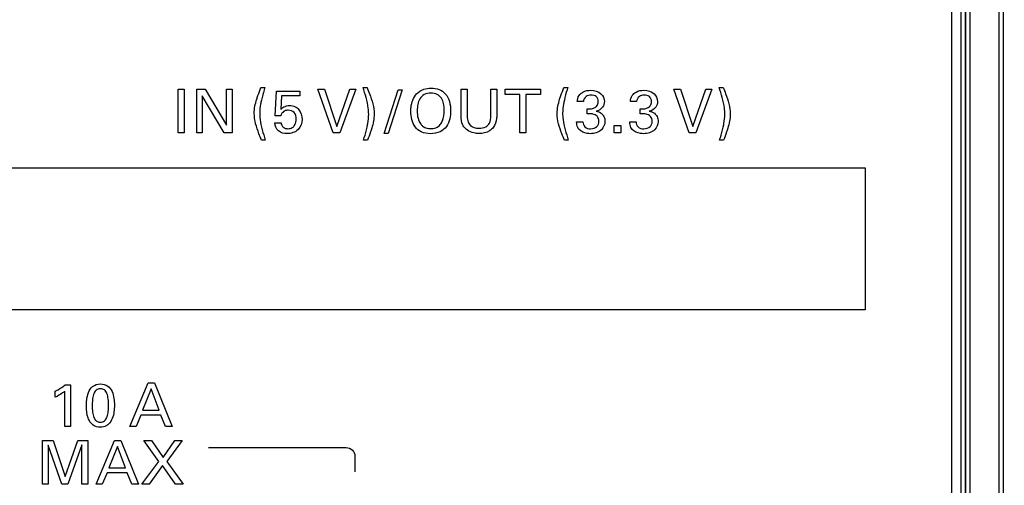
# Model space of a CAD drawing. Header units: inches. Extents: x 0 to 34, y 0 to 22.
# Tile 43 of 136: x 13.641 to 14.493, y 5.44 to 5.843. Entities that reach past the tile are written whole.
import ezdxf

# ---------------------------------------------------------------- set-up
doc = ezdxf.new("R2010")
doc.units = ezdxf.units.IN
doc.header["$LTSCALE"] = 1.87
doc.header["$MEASUREMENT"] = 0
doc.layers.get('0').update_dxf_attribs({"linetype": 'CONTINUOUS'})
doc.layers.add('DIMENSIONS', color=7, linetype='CONTINUOUS')
doc.styles.get("Standard").update_dxf_attribs({"font": 'txt', "width": 0.8})
doc.dimstyles.new('DIMSTYLE_3', dxfattribs={"dimtxt": 0.125, "dimasz": 0.18, "dimexe": 0.125, "dimexo": 0.0625, "dimgap": 0.03125, "dimtad": 0, "dimtih": 1, "dimtoh": 1, "dimdec": 3, "dimlfac": 1.333333, "dimzin": 4, "dimdsep": 46, "dimtxsty": 'STANDARD', "dimblk": '_FILLED', "dimblk1": '_FILLED', "dimblk2": '_FILLED', "dimcen": 0.09, "dimadec": 0, "dimazin": 0, "dimtp": 0.001, "dimtm": 0.001, "dimtfac": 1, "dimtdec": 3, "dimtofl": 0, "dimtmove": 0, "dimatfit": 3, "dimldrblk": '_FILLED', "dimfxl": 1, "dimtolj": 1, "dimtzin": 4, "dimarcsym": 0})

# ---------------------------------------------------------------- blocks, each defined once
blk = doc.blocks.new('*D11')
at = {"layer": 'DIMENSIONS', "color": 2, "linetype": 'CONTINUOUS'}
blk.add_line((14.30132, 6.17397), (15.49167, 6.17397), dxfattribs=at)
at = {"layer": 'DIMENSIONS', "color": 2, "linetype": 'CONTINUOUS', "insert": (15.55417, 6.23647), "char_height": 0.125, "width": 1.525, "attachment_point": 1, "line_spacing_factor": 0.9}
blk.add_mtext('6X 2.177{\\Ftxt.shx;\\W1.000000;\\H0.125000; }[55.3]', dxfattribs=at)
blk = doc.blocks.new('_FILLED')
at = {"color": 0, "linetype": 'BYBLOCK'}
blk.add_solid([(0, 0), (-1, 0.1736), (-1, -0.1736)], dxfattribs=at)
blk = doc.blocks.new('*D12')
at = {"layer": 'DIMENSIONS', "color": 2, "linetype": 'CONTINUOUS'}
for p, q in [((11.50275, 6.05947), (15.12162, 6.05947)), ((15.12162, 6.05947), (15.17219, 5.94531)), ((15.17219, 5.94531), (15.49167, 5.94531))]:
    blk.add_line(p, q, dxfattribs=at)
at = {"layer": 'DIMENSIONS', "color": 2, "linetype": 'CONTINUOUS', "insert": (15.55417, 6.00781), "char_height": 0.125, "width": 1.325, "attachment_point": 1, "line_spacing_factor": 0.9}
blk.add_mtext('2.024{\\Ftxt.shx;\\W1.000000;\\H0.125000; }[51.42]', dxfattribs=at)
blk = doc.blocks.new('*D13')
at = {"layer": 'DIMENSIONS', "color": 2, "linetype": 'CONTINUOUS'}
for p, q in [((15.12162, 6.26197), (15.17725, 6.43584)), ((15.17725, 6.43584), (15.49167, 6.43584)), ((11.50275, 6.26197), (15.12162, 6.26197))]:
    blk.add_line(p, q, dxfattribs=at)
at = {"layer": 'DIMENSIONS', "color": 2, "linetype": 'CONTINUOUS', "insert": (15.55417, 6.49834), "char_height": 0.125, "width": 1.325, "attachment_point": 1, "line_spacing_factor": 0.9}
blk.add_mtext('2.294{\\Ftxt.shx;\\W1.000000;\\H0.125000; }[58.28]', dxfattribs=at)

msp = doc.modelspace()

# ---------------------------------------------------------------- linework, layer by layer
at = {"color": 7, "linetype": 'CONTINUOUS'}
for p, q in [((14.44792, 4.77697), (14.44792, 6.77197)), ((14.45549, 6.77197), (14.45549, 4.77697)), ((14.45924, 6.77197), (14.45924, 4.77697)), ((14.45954, 6.77197), (14.45954, 4.77697)), ((14.46329, 6.77197), (14.46329, 4.77697)), ((14.4887, 4.77691), (14.4887, 6.77204)), ((14.49245, 4.77691), (14.49245, 6.77204))]:
    msp.add_line(p, q, dxfattribs=at)
at = {"color": 40, "linetype": 'CONTINUOUS'}
for p, q in [((13.77808, 5.78257), (13.78328, 5.78257)), ((13.77808, 5.74493), (13.77808, 5.78257)), ((13.78328, 5.78257), (13.78328, 5.74493)), ((13.79422, 5.78257), (13.80146, 5.78257)), ((13.79422, 5.74493), (13.79422, 5.78257)), ((13.80146, 5.78257), (13.81998, 5.75144)), ((13.81998, 5.78257), (13.82477, 5.78257)), ((13.81998, 5.75144), (13.81998, 5.78257)), ((13.82477, 5.78257), (13.82477, 5.74493)), ((13.84985, 5.78413), (13.85329, 5.78413)), ((13.86224, 5.75952), (13.86318, 5.781)), ((13.86318, 5.781), (13.88346, 5.781)), ((13.88346, 5.781), (13.88346, 5.77678)), ((13.89896, 5.78257), (13.90474, 5.78257)), ((13.91235, 5.74493), (13.89896, 5.78257)), ((13.90474, 5.78257), (13.91543, 5.7504)), ((13.91543, 5.7504), (13.92669, 5.78257)), ((13.93196, 5.78257), (13.91809, 5.74493)), ((13.92669, 5.78257), (13.93196, 5.78257)), ((13.93823, 5.78413), (13.94162, 5.78413)), ((13.95635, 5.74409), (13.96855, 5.7821)), ((13.97193, 5.7821), (13.95979, 5.74409)), ((13.96855, 5.7821), (13.97193, 5.7821)), ((14.02317, 5.78257), (14.02839, 5.78257)), ((14.02317, 5.75963), (14.02317, 5.78257)), ((14.02839, 5.78257), (14.02839, 5.75926)), ((14.04883, 5.78257), (14.05388, 5.78257)), ((14.04883, 5.75947), (14.04883, 5.78257)), ((14.05388, 5.78257), (14.05388, 5.75937)), ((14.06125, 5.78257), (14.09164, 5.78257)), ((14.06125, 5.77813), (14.06125, 5.78257)), ((14.07386, 5.77813), (14.06125, 5.77813)), ((14.07386, 5.74493), (14.07386, 5.77813)), ((14.09164, 5.77813), (14.07902, 5.77813)), ((14.07902, 5.77813), (14.07902, 5.74493)), ((14.09164, 5.78257), (14.09164, 5.77813)), ((14.11204, 5.78413), (14.11548, 5.78413)), ((14.20718, 5.78257), (14.21297, 5.78257)), ((14.22058, 5.74493), (14.20718, 5.78257)), ((14.21297, 5.78257), (14.22365, 5.7504)), ((14.22365, 5.7504), (14.23491, 5.78257)), ((14.24018, 5.78257), (14.22632, 5.74493)), ((14.23491, 5.78257), (14.24018, 5.78257)), ((14.24646, 5.78413), (14.24985, 5.78413)), ((13.8181, 5.74493), (13.79896, 5.77688)), ((13.79896, 5.77688), (13.79896, 5.74493)), ((13.86767, 5.77678), (13.86698, 5.7651)), ((13.88346, 5.77678), (13.86767, 5.77678)), ((14.12886, 5.77183), (14.1236, 5.77183)), ((14.1749, 5.77183), (14.16964, 5.77183)), ((14.13214, 5.76135), (14.13214, 5.76557)), ((14.17818, 5.76135), (14.17818, 5.76557)), ((13.86178, 5.75348), (13.86719, 5.75348)), ((13.86698, 5.75952), (13.86224, 5.75952)), ((14.12302, 5.75421), (14.12854, 5.75421)), ((14.16906, 5.75421), (14.17458, 5.75421)), ((13.78328, 5.74493), (13.77808, 5.74493)), ((13.79896, 5.74493), (13.79422, 5.74493)), ((13.82477, 5.74493), (13.8181, 5.74493)), ((13.91809, 5.74493), (13.91235, 5.74493)), ((13.95979, 5.74409), (13.95635, 5.74409)), ((14.07902, 5.74493), (14.07386, 5.74493)), ((14.15552, 5.75118), (14.16131, 5.75118)), ((14.15552, 5.74493), (14.15552, 5.75118)), ((14.16131, 5.74493), (14.15552, 5.74493)), ((14.16131, 5.75118), (14.16131, 5.74493)), ((14.22632, 5.74493), (14.22058, 5.74493)), ((13.85361, 5.73851), (13.85022, 5.73851)), ((13.94199, 5.73851), (13.93854, 5.73851)), ((14.11579, 5.73851), (14.11241, 5.73851)), ((14.25021, 5.73851), (14.24677, 5.73851)), ((6.23542, 5.71442), (14.37292, 5.71442)), ((14.37292, 5.71442), (14.37292, 5.59142)), ((14.37292, 5.59142), (6.23542, 5.59142)), ((13.68044, 5.52663), (13.68508, 5.52663)), ((13.68508, 5.52663), (13.68508, 5.49055)), ((13.73631, 5.49055), (13.75216, 5.52819)), ((13.75471, 5.52303), (13.74742, 5.50458)), ((13.75216, 5.52819), (13.75774, 5.52819)), ((13.76165, 5.50458), (13.75471, 5.52303)), ((13.75774, 5.52819), (13.77296, 5.49055)), ((13.67168, 5.51573), (13.67168, 5.52095)), ((13.68007, 5.49055), (13.68007, 5.52095)), ((13.74575, 5.50035), (13.74168, 5.49055)), ((13.76321, 5.50035), (13.74575, 5.50035)), ((13.74742, 5.50458), (13.76165, 5.50458)), ((13.76728, 5.49055), (13.76321, 5.50035)), ((13.68508, 5.49055), (13.68007, 5.49055)), ((13.74168, 5.49055), (13.73631, 5.49055)), ((13.77296, 5.49055), (13.76728, 5.49055)), ((13.66063, 5.47819), (13.66987, 5.47819)), ((13.66063, 5.44055), (13.66063, 5.47819)), ((13.67758, 5.44055), (13.6657, 5.47423)), ((13.6657, 5.47423), (13.6657, 5.44055)), ((13.66987, 5.47819), (13.6805, 5.44717)), ((13.6805, 5.44717), (13.6914, 5.47819)), ((13.6949, 5.47444), (13.68254, 5.44055)), ((13.6914, 5.47819), (13.7, 5.47819)), ((13.6949, 5.44055), (13.6949, 5.47444)), ((13.7, 5.47819), (13.7, 5.44055)), ((13.70714, 5.44055), (13.72299, 5.47819)), ((13.72555, 5.47303), (13.71825, 5.45458)), ((13.72299, 5.47819), (13.72858, 5.47819)), ((13.73248, 5.45458), (13.72555, 5.47303)), ((13.72858, 5.47819), (13.7438, 5.44055)), ((13.74839, 5.47819), (13.75507, 5.47819)), ((13.76143, 5.46026), (13.74839, 5.47819)), ((13.75507, 5.47819), (13.76524, 5.4637)), ((13.76524, 5.4637), (13.7754, 5.47819)), ((13.78171, 5.47819), (13.76831, 5.46016)), ((13.7754, 5.47819), (13.78171, 5.47819)), ((13.80444, 5.47224), (13.92362, 5.47224)), ((13.93112, 5.46474), (13.93112, 5.4512)), ((13.71825, 5.45458), (13.73248, 5.45458)), ((13.74684, 5.44055), (13.76143, 5.46026)), ((13.76461, 5.45671), (13.75314, 5.44055)), ((13.77582, 5.44055), (13.76461, 5.45671)), ((13.76831, 5.46016), (13.78239, 5.44055)), ((13.71658, 5.45036), (13.71251, 5.44055)), ((13.73405, 5.45036), (13.71658, 5.45036)), ((13.73811, 5.44055), (13.73405, 5.45036)), ((13.6657, 5.44055), (13.66063, 5.44055)), ((13.68254, 5.44055), (13.67758, 5.44055)), ((13.7, 5.44055), (13.6949, 5.44055)), ((13.71251, 5.44055), (13.70714, 5.44055)), ((13.7438, 5.44055), (13.73811, 5.44055)), ((13.75314, 5.44055), (13.74684, 5.44055)), ((13.78239, 5.44055), (13.77582, 5.44055))]:
    msp.add_line(p, q, dxfattribs=at)
for points, knots in [([(13.84615, 5.77386), (13.84649, 5.77496), (13.84762, 5.77842), (13.84894, 5.78181), (13.84985, 5.78413)], [0, 0, 0, 0, 0.314824, 1, 1, 1, 1]), ([(13.85329, 5.78413), (13.85306, 5.78343), (13.85188, 5.77979), (13.85088, 5.77609), (13.85022, 5.77308)], [0, 0, 0, 0, 0.193, 1, 1, 1, 1]), ([(13.94307, 5.76088), (13.94307, 5.76267), (13.94256, 5.77062), (13.94003, 5.77824), (13.93823, 5.78413)], [0, 0, 0, 0, 0.224659, 1, 1, 1, 1]), ([(13.94162, 5.78413), (13.94236, 5.78231), (13.94531, 5.77491), (13.94783, 5.76703), (13.94783, 5.76098)], [0, 0, 0, 0, 0.244928, 1, 1, 1, 1]), ([(13.97958, 5.76349), (13.97958, 5.76466), (13.97981, 5.76993), (13.98162, 5.77547), (13.98444, 5.7785)], [0, 0, 0, 0, 0.221562, 1, 1, 1, 1]), ([(13.98444, 5.7785), (13.98616, 5.78037), (13.99028, 5.78294), (13.99493, 5.78356), (13.997, 5.78356)], [0, 0, 0, 0, 0.551804, 1, 1, 1, 1]), ([(13.99705, 5.77918), (13.99504, 5.77918), (13.99117, 5.77853), (13.98707, 5.77452), (13.98533, 5.76935), (13.98506, 5.76569), (13.98506, 5.7638)], [0, 0, 0, 0, 0.274051, 0.503457, 0.742496, 1, 1, 1, 1]), ([(13.997, 5.78356), (13.99939, 5.78356), (14.00403, 5.7829), (14.01231, 5.77727), (14.01399, 5.76918), (14.01399, 5.76411)], [0, 0, 0, 0, 0.247981, 0.47305, 1, 1, 1, 1]), ([(14.00846, 5.76416), (14.00846, 5.76616), (14.00819, 5.76987), (14.00641, 5.77497), (14.00245, 5.77862), (13.99889, 5.77918), (13.99705, 5.77918)], [0, 0, 0, 0, 0.279894, 0.519922, 0.741232, 1, 1, 1, 1]), ([(14.10834, 5.77386), (14.10868, 5.77496), (14.1098, 5.77842), (14.11112, 5.78181), (14.11204, 5.78413)], [0, 0, 0, 0, 0.314777, 1, 1, 1, 1]), ([(14.11548, 5.78413), (14.11525, 5.78343), (14.11407, 5.77979), (14.11307, 5.77609), (14.11241, 5.77308)], [0, 0, 0, 0, 0.193, 1, 1, 1, 1]), ([(14.1236, 5.77183), (14.12366, 5.77367), (14.12449, 5.77715), (14.12899, 5.78097), (14.13294, 5.78168), (14.13527, 5.78168)], [0, 0, 0, 0, 0.326214, 0.588122, 1, 1, 1, 1]), ([(14.13527, 5.78168), (14.13839, 5.78168), (14.14451, 5.78022), (14.14705, 5.77438), (14.14705, 5.77193)], [0, 0, 0, 0, 0.558966, 1, 1, 1, 1]), ([(14.16964, 5.77183), (14.1697, 5.77367), (14.17053, 5.77715), (14.17503, 5.78097), (14.17898, 5.78168), (14.18132, 5.78168)], [0, 0, 0, 0, 0.326214, 0.588122, 1, 1, 1, 1]), ([(14.18132, 5.78168), (14.18443, 5.78168), (14.19055, 5.78022), (14.1931, 5.77438), (14.1931, 5.77193)], [0, 0, 0, 0, 0.559116, 1, 1, 1, 1]), ([(14.2513, 5.76088), (14.2513, 5.76267), (14.25079, 5.77062), (14.24826, 5.77824), (14.24646, 5.78413)], [0, 0, 0, 0, 0.224657, 1, 1, 1, 1]), ([(14.24985, 5.78413), (14.25059, 5.78231), (14.25354, 5.77491), (14.25605, 5.76703), (14.25605, 5.76098)], [0, 0, 0, 0, 0.244928, 1, 1, 1, 1]), ([(13.85022, 5.77308), (13.84997, 5.77197), (13.84918, 5.76827), (13.84875, 5.76447), (13.84875, 5.76182)], [0, 0, 0, 0, 0.298977, 1, 1, 1, 1]), ([(14.11241, 5.77308), (14.11215, 5.77197), (14.11136, 5.76827), (14.11094, 5.76447), (14.11094, 5.76182)], [0, 0, 0, 0, 0.298977, 1, 1, 1, 1]), ([(14.13543, 5.77751), (14.134, 5.77751), (14.13062, 5.77683), (14.12903, 5.77353), (14.12886, 5.77183)], [0, 0, 0, 0, 0.454784, 1, 1, 1, 1]), ([(14.13214, 5.76557), (14.13315, 5.76548), (14.13525, 5.76549), (14.13835, 5.76616), (14.14122, 5.76822), (14.14178, 5.77062), (14.14178, 5.77183)], [0, 0, 0, 0, 0.23196, 0.480744, 0.722072, 1, 1, 1, 1]), ([(14.14178, 5.77183), (14.14178, 5.7734), (14.14053, 5.77692), (14.137, 5.77751), (14.13543, 5.77751)], [0, 0, 0, 0, 0.500919, 1, 1, 1, 1]), ([(14.14705, 5.77193), (14.14705, 5.77022), (14.14589, 5.76612), (14.14205, 5.76393), (14.13986, 5.76343)], [0, 0, 0, 0, 0.431912, 1, 1, 1, 1]), ([(14.18147, 5.77751), (14.18004, 5.77751), (14.17667, 5.77683), (14.17507, 5.77353), (14.1749, 5.77183)], [0, 0, 0, 0, 0.454832, 1, 1, 1, 1]), ([(14.17818, 5.76557), (14.17919, 5.76548), (14.18129, 5.76549), (14.18439, 5.76616), (14.18726, 5.76822), (14.18783, 5.77062), (14.18783, 5.77183)], [0, 0, 0, 0, 0.23196, 0.480744, 0.722072, 1, 1, 1, 1]), ([(14.18783, 5.77183), (14.18783, 5.7734), (14.18657, 5.77692), (14.18304, 5.77751), (14.18147, 5.77751)], [0, 0, 0, 0, 0.500935, 1, 1, 1, 1]), ([(14.1931, 5.77193), (14.1931, 5.77022), (14.19193, 5.76612), (14.18809, 5.76393), (14.1859, 5.76343)], [0, 0, 0, 0, 0.431912, 1, 1, 1, 1]), ([(13.85022, 5.73851), (13.84948, 5.74033), (13.84653, 5.74775), (13.84402, 5.75566), (13.84402, 5.76172)], [0, 0, 0, 0, 0.244757, 1, 1, 1, 1]), ([(13.84875, 5.76182), (13.84875, 5.76002), (13.84926, 5.75205), (13.8518, 5.74441), (13.85361, 5.73851)], [0, 0, 0, 0, 0.22545, 1, 1, 1, 1]), ([(13.86698, 5.7651), (13.86778, 5.76589), (13.86996, 5.76776), (13.87288, 5.76844), (13.87459, 5.76844)], [0, 0, 0, 0, 0.395288, 1, 1, 1, 1]), ([(13.86865, 5.76255), (13.8684, 5.7623), (13.86764, 5.76141), (13.86723, 5.76029), (13.86698, 5.75952)], [0, 0, 0, 0, 0.306785, 1, 1, 1, 1]), ([(13.8735, 5.76442), (13.87301, 5.76442), (13.87125, 5.76427), (13.86955, 5.76344), (13.86865, 5.76255)], [0, 0, 0, 0, 0.282261, 1, 1, 1, 1]), ([(13.88033, 5.75666), (13.88033, 5.75866), (13.87943, 5.7629), (13.8753, 5.76442), (13.8735, 5.76442)], [0, 0, 0, 0, 0.527761, 1, 1, 1, 1]), ([(13.87459, 5.76844), (13.87621, 5.76844), (13.87933, 5.76788), (13.88415, 5.76408), (13.88539, 5.75945), (13.88539, 5.75655)], [0, 0, 0, 0, 0.272107, 0.512164, 1, 1, 1, 1]), ([(13.99658, 5.74404), (13.99384, 5.74404), (13.98868, 5.74478), (13.98083, 5.75119), (13.97958, 5.75879), (13.97958, 5.76349)], [0, 0, 0, 0, 0.282878, 0.515365, 1, 1, 1, 1]), ([(14.01399, 5.76411), (14.01399, 5.75935), (14.01269, 5.75166), (14.00481, 5.74487), (13.99943, 5.74404), (13.99658, 5.74404)], [0, 0, 0, 0, 0.478125, 0.713612, 1, 1, 1, 1]), ([(14.00508, 5.75191), (14.00584, 5.75285), (14.00794, 5.75667), (14.00846, 5.76108), (14.00846, 5.76416)], [0, 0, 0, 0, 0.281938, 1, 1, 1, 1]), ([(14.11241, 5.73851), (14.11167, 5.74033), (14.10871, 5.74775), (14.1062, 5.75566), (14.1062, 5.76172)], [0, 0, 0, 0, 0.244757, 1, 1, 1, 1]), ([(14.11094, 5.76182), (14.11094, 5.76002), (14.11145, 5.75205), (14.11399, 5.74441), (14.11579, 5.73851)], [0, 0, 0, 0, 0.225452, 1, 1, 1, 1]), ([(14.13715, 5.76109), (14.13671, 5.76117), (14.13505, 5.76143), (14.13337, 5.76138), (14.13214, 5.76135)], [0, 0, 0, 0, 0.265118, 1, 1, 1, 1]), ([(14.14237, 5.75473), (14.14237, 5.75629), (14.14133, 5.75941), (14.13848, 5.7608), (14.13715, 5.76109)], [0, 0, 0, 0, 0.532592, 1, 1, 1, 1]), ([(14.13986, 5.76343), (14.14144, 5.76321), (14.14425, 5.76226), (14.14701, 5.75883), (14.14757, 5.75613), (14.14757, 5.75468)], [0, 0, 0, 0, 0.375394, 0.658644, 1, 1, 1, 1]), ([(14.18841, 5.75473), (14.18841, 5.75629), (14.18738, 5.75941), (14.18453, 5.7608), (14.18319, 5.76109)], [0, 0, 0, 0, 0.532312, 1, 1, 1, 1]), ([(14.1859, 5.76343), (14.18748, 5.76321), (14.19029, 5.76226), (14.19305, 5.75883), (14.19361, 5.75613), (14.19361, 5.75468)], [0, 0, 0, 0, 0.375394, 0.658644, 1, 1, 1, 1]), ([(13.87251, 5.74409), (13.8699, 5.74409), (13.86426, 5.74541), (13.86188, 5.7509), (13.86178, 5.75348)], [0, 0, 0, 0, 0.503377, 1, 1, 1, 1]), ([(13.86719, 5.75348), (13.86723, 5.75201), (13.86876, 5.74903), (13.87181, 5.74837), (13.87319, 5.74837)], [0, 0, 0, 0, 0.515464, 1, 1, 1, 1]), ([(13.88539, 5.75655), (13.88539, 5.75337), (13.88294, 5.74636), (13.87586, 5.74409), (13.87251, 5.74409)], [0, 0, 0, 0, 0.487265, 1, 1, 1, 1]), ([(13.87319, 5.74837), (13.87449, 5.74837), (13.87696, 5.74887), (13.87979, 5.75205), (13.88033, 5.75493), (13.88033, 5.75666)], [0, 0, 0, 0, 0.319066, 0.577222, 1, 1, 1, 1]), ([(13.94162, 5.74962), (13.94187, 5.75072), (13.94266, 5.75442), (13.94307, 5.75822), (13.94307, 5.76088)], [0, 0, 0, 0, 0.296859, 1, 1, 1, 1]), ([(14.02537, 5.75014), (14.02506, 5.75058), (14.02336, 5.75341), (14.02317, 5.75689), (14.02317, 5.75963)], [0, 0, 0, 0, 0.16489, 1, 1, 1, 1]), ([(14.02839, 5.75926), (14.02839, 5.7584), (14.02848, 5.75606), (14.0292, 5.75369), (14.03006, 5.75248)], [0, 0, 0, 0, 0.369466, 1, 1, 1, 1]), ([(14.03006, 5.75248), (14.0311, 5.7511), (14.03393, 5.74915), (14.03718, 5.74879), (14.03867, 5.74879)], [0, 0, 0, 0, 0.537558, 1, 1, 1, 1]), ([(14.03867, 5.74879), (14.04067, 5.74879), (14.04429, 5.74928), (14.04848, 5.75349), (14.04883, 5.75731), (14.04883, 5.75947)], [0, 0, 0, 0, 0.358409, 0.613535, 1, 1, 1, 1]), ([(14.05388, 5.75937), (14.05388, 5.75873), (14.05383, 5.75523), (14.05262, 5.7516), (14.05081, 5.74936)], [0, 0, 0, 0, 0.179596, 1, 1, 1, 1]), ([(14.12515, 5.74779), (14.12468, 5.74832), (14.12336, 5.75024), (14.12307, 5.75262), (14.12302, 5.75421)], [0, 0, 0, 0, 0.30834, 1, 1, 1, 1]), ([(14.12854, 5.75421), (14.12852, 5.75269), (14.12973, 5.74911), (14.13341, 5.74831), (14.13516, 5.74831)], [0, 0, 0, 0, 0.463489, 1, 1, 1, 1]), ([(14.14757, 5.75468), (14.14757, 5.75206), (14.14487, 5.74588), (14.1384, 5.74404), (14.13506, 5.74404)], [0, 0, 0, 0, 0.439775, 1, 1, 1, 1]), ([(14.13516, 5.74831), (14.13711, 5.74831), (14.14103, 5.74939), (14.14237, 5.75315), (14.14237, 5.75473)], [0, 0, 0, 0, 0.553742, 1, 1, 1, 1]), ([(14.17119, 5.74779), (14.17073, 5.74832), (14.16941, 5.75025), (14.16911, 5.75262), (14.16906, 5.75421)], [0, 0, 0, 0, 0.308061, 1, 1, 1, 1]), ([(14.17458, 5.75421), (14.17456, 5.75269), (14.17577, 5.74911), (14.17945, 5.74831), (14.1812, 5.74831)], [0, 0, 0, 0, 0.463514, 1, 1, 1, 1]), ([(14.19361, 5.75468), (14.19361, 5.75206), (14.19091, 5.74588), (14.18444, 5.74404), (14.1811, 5.74404)], [0, 0, 0, 0, 0.439761, 1, 1, 1, 1]), ([(14.1812, 5.74831), (14.18316, 5.74831), (14.18707, 5.74939), (14.18841, 5.75315), (14.18841, 5.75473)], [0, 0, 0, 0, 0.553742, 1, 1, 1, 1]), ([(14.24985, 5.74962), (14.2501, 5.75072), (14.25089, 5.75442), (14.2513, 5.75822), (14.2513, 5.76088)], [0, 0, 0, 0, 0.296859, 1, 1, 1, 1]), ([(13.93854, 5.73851), (13.93877, 5.73923), (13.93994, 5.74288), (13.94095, 5.7466), (13.94162, 5.74962)], [0, 0, 0, 0, 0.194674, 1, 1, 1, 1]), ([(13.94569, 5.74884), (13.94535, 5.74774), (13.94421, 5.74426), (13.94291, 5.74084), (13.94199, 5.73851)], [0, 0, 0, 0, 0.314403, 1, 1, 1, 1]), ([(13.98839, 5.75191), (13.9889, 5.75128), (13.99119, 5.74914), (13.99447, 5.74847), (13.99673, 5.74847)], [0, 0, 0, 0, 0.264068, 1, 1, 1, 1]), ([(13.99673, 5.74847), (13.99826, 5.74847), (14.00139, 5.74887), (14.00407, 5.75071), (14.00508, 5.75191)], [0, 0, 0, 0, 0.493093, 1, 1, 1, 1]), ([(14.03867, 5.74414), (14.03764, 5.74414), (14.03274, 5.74448), (14.02761, 5.74693), (14.02537, 5.75014)], [0, 0, 0, 0, 0.208733, 1, 1, 1, 1]), ([(14.05081, 5.74936), (14.04995, 5.74828), (14.04653, 5.74521), (14.0418, 5.74414), (14.03867, 5.74414)], [0, 0, 0, 0, 0.306161, 1, 1, 1, 1]), ([(14.13506, 5.74404), (14.13412, 5.74404), (14.13056, 5.74427), (14.12688, 5.7458), (14.12515, 5.74779)], [0, 0, 0, 0, 0.263904, 1, 1, 1, 1]), ([(14.1811, 5.74404), (14.18016, 5.74404), (14.1766, 5.74427), (14.17292, 5.7458), (14.17119, 5.74779)], [0, 0, 0, 0, 0.263904, 1, 1, 1, 1]), ([(14.24677, 5.73851), (14.24699, 5.73923), (14.24817, 5.74288), (14.24918, 5.7466), (14.24985, 5.74962)], [0, 0, 0, 0, 0.194674, 1, 1, 1, 1]), ([(14.25392, 5.74884), (14.25357, 5.74774), (14.25244, 5.74426), (14.25113, 5.74084), (14.25021, 5.73851)], [0, 0, 0, 0, 0.314413, 1, 1, 1, 1]), ([(13.67168, 5.52095), (13.67253, 5.52139), (13.67557, 5.52309), (13.67851, 5.525), (13.68044, 5.52663)], [0, 0, 0, 0, 0.274857, 1, 1, 1, 1]), ([(13.69876, 5.50818), (13.69876, 5.50993), (13.69894, 5.51387), (13.70014, 5.51984), (13.7037, 5.52591), (13.70849, 5.52736), (13.71086, 5.52736)], [0, 0, 0, 0, 0.208077, 0.465249, 0.719962, 1, 1, 1, 1]), ([(13.71091, 5.52319), (13.70956, 5.52319), (13.7067, 5.52215), (13.70467, 5.51804), (13.70388, 5.51343), (13.70377, 5.51011), (13.70377, 5.50844)], [0, 0, 0, 0, 0.222522, 0.452496, 0.721552, 1, 1, 1, 1]), ([(13.71086, 5.52736), (13.7131, 5.52736), (13.71758, 5.52622), (13.72136, 5.52077), (13.72273, 5.51491), (13.72295, 5.51092), (13.72295, 5.50901)], [0, 0, 0, 0, 0.272836, 0.515093, 0.767094, 1, 1, 1, 1]), ([(13.7179, 5.50854), (13.7179, 5.51052), (13.71776, 5.5141), (13.71684, 5.51883), (13.71465, 5.52246), (13.7121, 5.52319), (13.71091, 5.52319)], [0, 0, 0, 0, 0.331024, 0.596086, 0.801639, 1, 1, 1, 1]), ([(13.68007, 5.52095), (13.67947, 5.52044), (13.67681, 5.51847), (13.67395, 5.5168), (13.67168, 5.51573)], [0, 0, 0, 0, 0.240529, 1, 1, 1, 1]), ([(13.70111, 5.49582), (13.70078, 5.49648), (13.69911, 5.50036), (13.69876, 5.5047), (13.69876, 5.50818)], [0, 0, 0, 0, 0.175089, 1, 1, 1, 1]), ([(13.70377, 5.50844), (13.70377, 5.50656), (13.70392, 5.50311), (13.70487, 5.49852), (13.70705, 5.49493), (13.70961, 5.49415), (13.71081, 5.49415)], [0, 0, 0, 0, 0.319711, 0.585191, 0.796552, 1, 1, 1, 1]), ([(13.71081, 5.49415), (13.7121, 5.49415), (13.71488, 5.49515), (13.71691, 5.49911), (13.71776, 5.50362), (13.7179, 5.50688), (13.7179, 5.50854)], [0, 0, 0, 0, 0.220239, 0.44935, 0.718223, 1, 1, 1, 1]), ([(13.72295, 5.50901), (13.72295, 5.50709), (13.72276, 5.50137), (13.72078, 5.49524), (13.71795, 5.49259)], [0, 0, 0, 0, 0.330276, 1, 1, 1, 1]), ([(13.71075, 5.48982), (13.70865, 5.48982), (13.70458, 5.49097), (13.70192, 5.49416), (13.70111, 5.49582)], [0, 0, 0, 0, 0.532861, 1, 1, 1, 1]), ([(13.71795, 5.49259), (13.71735, 5.49203), (13.71523, 5.49047), (13.71255, 5.48982), (13.71075, 5.48982)], [0, 0, 0, 0, 0.312421, 1, 1, 1, 1])]:
    msp.add_open_spline(points, degree=3, knots=knots, dxfattribs=at)
for points in [[(13.84402, 5.76172), (13.84402, 5.76583), (13.84496, 5.76993), (13.84615, 5.77386)], [(14.1062, 5.76172), (14.1062, 5.76583), (14.10715, 5.76993), (14.10834, 5.77386)], [(13.94783, 5.76098), (13.94783, 5.75687), (13.94687, 5.75277), (13.94569, 5.74884)], [(13.98506, 5.7638), (13.98506, 5.75968), (13.98581, 5.75512), (13.98839, 5.75191)], [(14.18319, 5.76109), (14.18155, 5.76141), (14.17985, 5.7614), (14.17818, 5.76135)], [(14.25605, 5.76098), (14.25605, 5.75687), (14.2551, 5.75277), (14.25392, 5.74884)], [(13.92362, 5.47224), (13.92554, 5.47224), (13.92951, 5.47062), (13.93112, 5.46665), (13.93112, 5.46474)]]:
    msp.add_open_spline(points, degree=3, dxfattribs=at)

# ---------------------------------------------------------------- dimensions: what is measured, and where the dimension line sits
at = {"layer": 'DIMENSIONS', "color": 2, "linetype": 'CONTINUOUS'}
for feature_location, offset, picture, middle in [((11.50275, 6.26197), (3.98893, 0.17387), '*D13', (16.21667, 6.43584)), ((11.50275, 6.05947), (3.98893, -0.11417), '*D12', (16.21667, 5.94531))]:
    dim = msp.add_ordinate_dim(feature_location=feature_location, offset=offset, dtype=0, origin=(11.44025, 4.54125), dimstyle='DIMSTYLE_3', dxfattribs=at)
    dim.commit()
    dim.dimension.update_dxf_attribs({"geometry": picture, "text_midpoint": middle})
dim = msp.add_ordinate_dim(feature_location=(14.30132, 6.17397), offset=(1.19035, 0), dtype=0, origin=(14.23882, 4.54125), text='6X <>', dimstyle='DIMSTYLE_3', dxfattribs=at)
dim.commit()
dim.dimension.update_dxf_attribs({"geometry": '*D11', "text_midpoint": (16.31667, 6.17397)})

doc.saveas('drawing.dxf')
